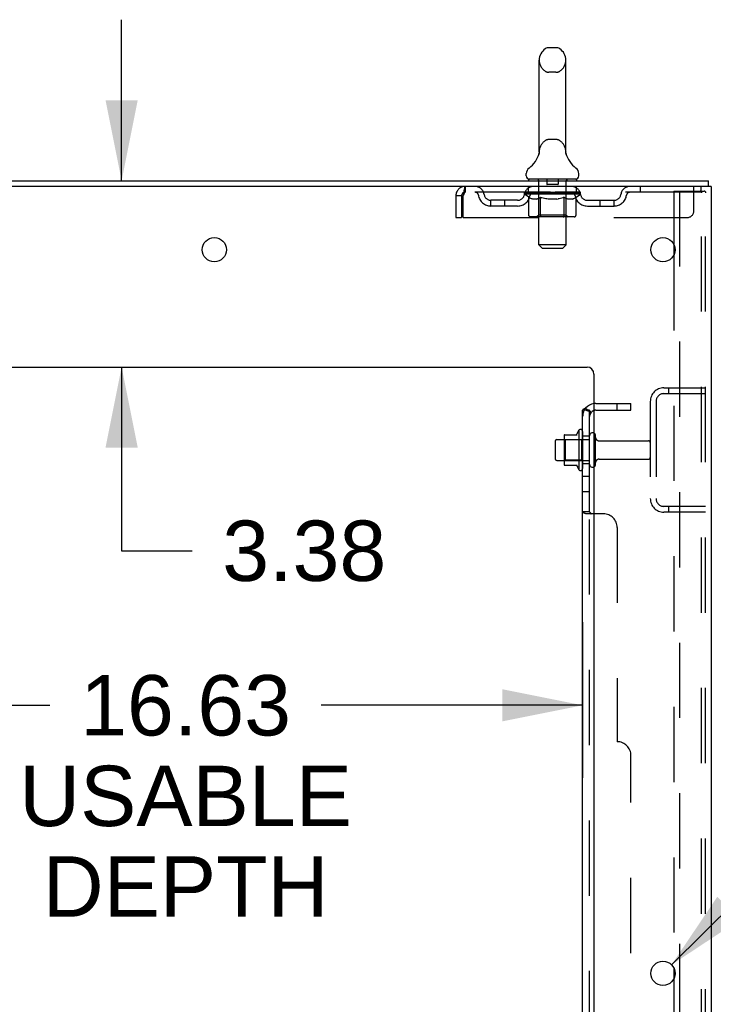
# Model space of a CAD drawing. Header units: inches. Extents: x 0 to 248, y 0 to 160.
# Tile 79 of 82: x 140 to 152, y 102 to 119. Entities that reach past the tile are written whole.
import ezdxf

# ---------------------------------------------------------------- set-up
doc = ezdxf.new("R2010")
doc.units = ezdxf.units.IN
doc.header["$LTSCALE"] = 13.627625
doc.header["$MEASUREMENT"] = 0
doc.linetypes.add('HIDDEN', pattern=[0.2, 0.1, -0.1])
doc.layers.get('0').update_dxf_attribs({"linetype": 'CONTINUOUS'})
for name, color, linetype in [('DEFAULT_2', 8, 'HIDDEN'), ('DIMENSIONS', 7, 'CONTINUOUS'), ('SUBPANEL', 7, 'CONTINUOUS')]:
    doc.layers.add(name, color=color, linetype=linetype)
doc.styles.get("Standard").update_dxf_attribs({"font": 'arial.ttf'})
doc.styles.add('TEXTSTYLE_1', font='gdt', dxfattribs={"width": 0.8})
doc.dimstyles.new('DIMSTYLE_1', dxfattribs={"dimtxt": 1.093125, "dimasz": 1.4575, "dimexe": 0.09, "dimexo": 0.07, "dimgap": 0.0375, "dimtad": 0, "dimtih": 1, "dimtoh": 1, "dimzin": 4, "dimdsep": 46, "dimtxsty": 'Standard', "dimblk": '_FILLED', "dimblk1": '_FILLED', "dimblk2": '_FILLED', "dimcen": 0.09, "dimadec": 3, "dimazin": 1, "dimtfac": 1, "dimtdec": 3, "dimtofl": 0, "dimtmove": 0, "dimatfit": 3, "dimldrblk": '_FILLED', "dimfxl": 0, "dimtolj": 1, "dimtzin": 4, "dimarcsym": 0})
doc.dimstyles.new('DIMSTYLE_2', dxfattribs={"dimtxt": 1.093125, "dimasz": 1.4575, "dimexe": 0.09, "dimexo": 0.07, "dimgap": 0.09, "dimtad": 0, "dimtih": 1, "dimtoh": 1, "dimzin": 4, "dimdsep": 46, "dimtxsty": 'Standard', "dimblk": '_FILLED', "dimblk1": '_FILLED', "dimblk2": '_FILLED', "dimcen": 0.09, "dimadec": 3, "dimazin": 1, "dimtfac": 1, "dimtdec": 3, "dimtofl": 0, "dimtmove": 0, "dimatfit": 1, "dimldrblk": '_FILLED', "dimfxl": 0, "dimtolj": 1, "dimtzin": 4, "dimarcsym": 0})

# ---------------------------------------------------------------- blocks, each defined once
blk = doc.blocks.new('_FILLED')
at = {"color": 0, "linetype": 'ByBlock'}
blk.add_solid([(0, 0), (-1, 0.2), (-1, -0.2)], dxfattribs=at)
blk = doc.blocks.new('*D8')
at = {"layer": 'DIMENSIONS', "color": 2, "linetype": 'Continuous'}
for p, q in [((133.308, 108.491), (133.308, 105.674)), ((149.933, 108.491), (149.933, 105.674)), ((133.308, 106.986), (140.284, 106.986)), ((149.933, 106.986), (145.197, 106.986))]:
    blk.add_line(p, q, dxfattribs=at)
at = {"layer": 'DIMENSIONS', "color": 2, "linetype": 'Continuous', "xscale": 1.4575, "yscale": 1.4575, "zscale": 1.4575, "rotation": 180}
blk.add_blockref('_FILLED', (133.308, 106.986), dxfattribs=at)
at = {"layer": 'DIMENSIONS', "color": 2, "linetype": 'Continuous', "xscale": 1.4575, "yscale": 1.4575, "zscale": 1.4575}
blk.add_blockref('_FILLED', (149.933, 106.986), dxfattribs=at)
at = {"layer": 'DIMENSIONS', "color": 2, "linetype": 'Continuous', "insert": (142.741, 107.532), "char_height": 1.0931, "width": 6.01422, "attachment_point": 2, "line_spacing_factor": 0.9}
blk.add_mtext('16.63\\PUSABLE\\PDEPTH', dxfattribs=at)
blk = doc.blocks.new('*D9')
at = {"layer": 'DIMENSIONS', "color": 2, "linetype": 'Continuous'}
for p, q in [((141.583, 116.483), (141.583, 119.398)), ((141.583, 113.108), (141.583, 109.783)), ((141.583, 109.783), (142.859, 109.783))]:
    blk.add_line(p, q, dxfattribs=at)
at = {"layer": 'DIMENSIONS', "color": 2, "linetype": 'Continuous', "xscale": 1.4575, "yscale": 1.4575, "zscale": 1.4575}
for p, rotation in [((141.583, 116.483), 270), ((141.583, 113.108), 90)]:
    blk.add_blockref('_FILLED', p, dxfattribs=dict(at, rotation=rotation))
at = {"layer": 'DIMENSIONS', "color": 2, "linetype": 'Continuous', "insert": (143.405, 110.33), "char_height": 1.0931, "width": 2.97054, "attachment_point": 1, "line_spacing_factor": 0.9}
blk.add_mtext('3.38', dxfattribs=at)
blk = doc.blocks.new('*D11')
at = {"layer": 'DIMENSIONS', "color": 2, "linetype": 'Continuous'}
for p, q in [((151.542, 102.287), (154.876, 105.589)), ((154.876, 105.589), (156.151, 105.589))]:
    blk.add_line(p, q, dxfattribs=at)
at = {"layer": 'DIMENSIONS', "color": 2, "linetype": 'Continuous', "xscale": 1.4575, "yscale": 1.4575, "zscale": 1.4575, "rotation": 224.7302015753}
blk.add_blockref('_FILLED', (151.542, 102.287), dxfattribs=at)
at = {"layer": 'DIMENSIONS', "color": 2, "linetype": 'Continuous', "insert": (156.698, 106.136), "char_height": 1.09312, "width": 3.57873, "attachment_point": 1, "line_spacing_factor": 0.9, "style": 'TEXTSTYLE_1'}
blk.add_mtext('{\\fgdt;n}\\fArial;.44\\P(x12)', dxfattribs=at)

msp = doc.modelspace()

# ---------------------------------------------------------------- linework, layer by layer
at = {"color": 7, "linetype": 'Continuous'}
for p, q in [((149.45, 118.891), (149.323, 118.891)), ((149.145, 117.005), (149.145, 118.668)), ((149.628, 117.005), (149.628, 118.668)), ((149.14, 116.961), (149.139, 116.96)), ((149.144, 116.977), (149.143, 116.976)), ((149.143, 116.976), (149.143, 116.976)), ((149.143, 116.976), (149.143, 116.974)), ((149.143, 116.976), (149.143, 116.974)), ((149.145, 116.985), (149.144, 116.984)), ((149.144, 116.984), (149.144, 116.983)), ((149.144, 116.983), (149.144, 116.983)), ((149.144, 116.983), (149.144, 116.982)), ((149.144, 116.982), (149.144, 116.981)), ((149.144, 116.982), (149.144, 116.981)), ((149.144, 116.981), (149.144, 116.98)), ((149.144, 116.981), (149.144, 116.98)), ((149.144, 116.98), (149.144, 116.979)), ((149.144, 116.979), (149.144, 116.979)), ((149.144, 116.979), (149.144, 116.978)), ((149.144, 116.978), (149.144, 116.977)), ((149.144, 116.978), (149.144, 116.978)), ((149.145, 117.001), (149.145, 117.005)), ((149.145, 117.001), (149.145, 117)), ((149.145, 117), (149.145, 116.999)), ((149.145, 116.999), (149.145, 116.999)), ((149.145, 116.999), (149.145, 116.998)), ((149.145, 116.998), (149.145, 116.997)), ((149.145, 116.997), (149.145, 116.997)), ((149.145, 116.996), (149.145, 116.995)), ((149.145, 116.995), (149.145, 116.994)), ((149.145, 116.994), (149.145, 116.993)), ((149.145, 116.994), (149.145, 116.993)), ((149.145, 116.993), (149.145, 116.992)), ((149.145, 116.992), (149.145, 116.991)), ((149.145, 116.992), (149.145, 116.991)), ((149.145, 116.991), (149.145, 116.99)), ((149.145, 116.99), (149.145, 116.989)), ((149.145, 116.99), (149.145, 116.989)), ((149.145, 116.989), (149.145, 116.988)), ((149.145, 116.988), (149.145, 116.987)), ((149.145, 116.988), (149.145, 116.987)), ((149.145, 116.987), (149.145, 116.986)), ((149.145, 116.987), (149.145, 116.985)), ((149.145, 116.986), (149.145, 116.985)), ((149.145, 116.985), (149.145, 116.985)), ((149.628, 117.005), (149.628, 117.001)), ((149.628, 117), (149.628, 117.001)), ((149.628, 117), (149.628, 117.001)), ((149.628, 116.995), (149.628, 116.996)), ((149.628, 116.993), (149.628, 116.994)), ((149.628, 116.993), (149.628, 116.993)), ((149.628, 116.992), (149.628, 116.993)), ((149.628, 116.991), (149.628, 116.992)), ((149.628, 116.99), (149.628, 116.991)), ((149.628, 116.991), (149.628, 116.991)), ((149.628, 116.989), (149.628, 116.99)), ((149.628, 116.99), (149.628, 116.99)), ((149.629, 116.988), (149.628, 116.989)), ((149.628, 116.989), (149.628, 116.989)), ((149.629, 116.987), (149.629, 116.988)), ((149.629, 116.986), (149.629, 116.987)), ((149.629, 116.987), (149.629, 116.987)), ((149.629, 116.985), (149.629, 116.986)), ((149.629, 116.985), (149.629, 116.986)), ((149.629, 116.984), (149.629, 116.985)), ((149.629, 116.983), (149.629, 116.984)), ((149.629, 116.982), (149.629, 116.983)), ((149.629, 116.983), (149.629, 116.983)), ((149.629, 116.981), (149.629, 116.982)), ((149.629, 116.98), (149.629, 116.981)), ((149.629, 116.98), (149.629, 116.981)), ((149.63, 116.979), (149.629, 116.98)), ((149.63, 116.978), (149.63, 116.979)), ((149.63, 116.977), (149.63, 116.978)), ((149.63, 116.977), (149.63, 116.978)), ((149.63, 116.976), (149.63, 116.977)), ((149.63, 116.975), (149.63, 116.976)), ((149.63, 116.974), (149.63, 116.975)), ((149.634, 116.96), (149.634, 116.961)), ((148.912, 116.573), (148.912, 116.611)), ((149.862, 116.573), (149.862, 116.611)), ((148.949, 116.513), (148.949, 116.483)), ((149.824, 116.513), (148.949, 116.513)), ((149.824, 116.513), (149.824, 116.483)), ((152.21, 116.379), (152.21, 116.483)), ((152.205, 116.379), (152.172, 116.379)), ((149.863, 111.964), (149.863, 111.252)), ((149.463, 111.795), (149.597, 111.795)), ((149.597, 111.863), (149.597, 111.352)), ((149.607, 111.885), (149.835, 111.885)), ((149.433, 111.765), (149.433, 111.45)), ((149.463, 111.42), (149.597, 111.42)), ((149.607, 111.33), (149.835, 111.33))]:
    msp.add_line(p, q, dxfattribs=at)
at = {"color": 3, "linetype": 'Continuous'}
for p, q in [((134.508, 116.483), (152.21, 116.483)), ((152.172, 116.379), (134.508, 116.379)), ((152.262, 116.379), (152.205, 116.379)), ((152.262, 116.379), (152.262, 48.587)), ((151.582, 115.33), (151.582, 115.135)), ((138.137, 113.108), (150.012, 113.108)), ((150.137, 112.983), (150.137, 50.608)), ((151.582, 102.23), (151.582, 102.035))]:
    msp.add_line(p, q, dxfattribs=at)
at = {"color": 7, "linetype": 'Continuous'}
for points in [[(149.145, 116.998), (149.145, 116.997), (149.145, 116.996)], [(149.628, 116.994), (149.628, 116.995), (149.628, 116.995), (149.628, 116.996), (149.628, 116.996), (149.628, 116.997), (149.628, 116.998), (149.628, 116.998), (149.628, 116.999), (149.628, 117)], [(149.628, 116.996), (149.628, 116.997), (149.628, 116.998), (149.628, 116.998), (149.628, 116.999), (149.628, 117)]]:
    msp.add_lwpolyline(points, dxfattribs=at)
at = {"color": 3, "linetype": 'Continuous'}
for centre in [(143.262, 115.233), (151.387, 115.233), (151.387, 102.133)]:
    msp.add_circle(centre, 0.219, dxfattribs=at)
at = {"color": 7, "linetype": 'Continuous'}
for centre, radius, start, end in [((149.387, 118.668), 0.241, 123.1848, 180), ((149.323, 118.766), 0.125, 90, 123.1848), ((149.45, 118.766), 0.125, 56.8152, 90), ((149.387, 118.668), 0.241, 0, 56.8152), ((148.663, 117.112), 0.5, 306.7414, 344.6791), ((150.111, 117.112), 0.5, 195.3209, 233.2586), ((149.037, 116.611), 0.125, 126.7414, 180), ((149.737, 116.611), 0.125, 0, 53.2586), ((148.972, 116.573), 0.06, 180, 270), ((149.802, 116.573), 0.06, 270, 360), ((150.463, 111.608), 0.698, 149.3369, 156.0321), ((149.894, 111.942), 0.0384, 0, 145.5503), ((149.463, 111.765), 0.03, 90, 180), ((149.607, 111.875), 0.01, 90, 174.8062), ((149.738, 111.863), 0.141, 174.7919, 180), ((149.816, 111.895), 0.01, 270, 336.0321), ((150.113, 111.865), 0.055, 64.0906, 180), ((149.463, 111.45), 0.03, 180, 270), ((149.738, 111.352), 0.141, 180, 185.2081), ((149.607, 111.34), 0.01, 185.1938, 270), ((149.816, 111.32), 0.01, 23.9679, 90), ((150.463, 111.608), 0.698, 203.9679, 210.6631), ((149.894, 111.274), 0.0384, 214.4497, 360), ((150.113, 111.35), 0.055, 180, 295.9094)]:
    msp.add_arc(centre, radius, start, end, dxfattribs=at)
at = {"color": 3, "linetype": 'Continuous'}
msp.add_arc((150.012, 112.983), 0.125, 0, 90, dxfattribs=at)
at = {"layer": 'DEFAULT_2', "color": 8, "linetype": 'HIDDEN'}
for p, q in [((149.45, 118.446), (149.323, 118.446)), ((149.45, 117.228), (149.323, 117.228)), ((149.139, 116.96), (149.139, 116.96)), ((149.139, 116.96), (149.139, 116.96)), ((149.139, 116.96), (149.139, 116.96)), ((149.139, 116.96), (149.139, 116.96)), ((149.14, 116.961), (149.14, 116.961)), ((149.634, 116.96), (149.634, 116.96)), ((149.129, 116.513), (149.129, 116.483)), ((149.138, 115.323), (149.138, 116.483)), ((149.282, 116.503), (149.282, 116.423)), ((149.482, 116.413), (149.292, 116.413)), ((149.492, 116.503), (149.492, 116.423)), ((149.636, 115.323), (149.636, 116.483)), ((149.644, 116.513), (149.644, 116.483)), ((147.804, 116.379), (147.804, 116.275)), ((152.074, 116.275), (147.804, 116.275)), ((148.88, 116.238), (148.88, 116.27)), ((148.88, 116.269), (149.125, 116.269)), ((148.958, 116.183), (148.88, 116.238)), ((149.893, 116.238), (148.88, 116.238)), ((148.881, 116.269), (148.881, 116.273)), ((148.977, 116.272), (148.881, 116.273)), ((148.888, 116.27), (148.888, 116.275)), ((148.895, 116.267), (148.895, 116.27)), ((148.895, 116.267), (149.878, 116.267)), ((148.902, 116.267), (148.902, 116.27)), ((148.903, 116.267), (148.903, 116.27)), ((148.911, 116.27), (148.911, 116.275)), ((148.924, 116.267), (148.924, 116.27)), ((148.925, 116.267), (148.925, 116.27)), ((148.948, 116.27), (148.948, 116.275)), ((148.949, 116.275), (148.949, 116.379)), ((148.96, 116.267), (148.96, 116.27)), ((148.962, 116.267), (148.962, 116.27)), ((148.977, 116.269), (148.977, 116.272)), ((148.999, 116.27), (148.999, 116.275)), ((149, 116.267), (149, 116.269)), ((149.001, 116.267), (149.001, 116.269)), ((149.003, 116.267), (149.003, 116.269)), ((149.009, 116.267), (149.009, 116.27)), ((149.009, 116.267), (149.009, 116.269)), ((149.011, 116.267), (149.011, 116.27)), ((149.014, 116.267), (149.014, 116.27)), ((149.018, 116.267), (149.018, 116.269)), ((149.029, 116.267), (149.029, 116.269)), ((149.043, 116.267), (149.043, 116.269)), ((149.044, 116.267), (149.044, 116.271)), ((149.06, 116.267), (149.06, 116.269)), ((149.061, 116.27), (149.061, 116.275)), ((149.069, 116.267), (149.069, 116.27)), ((149.072, 116.267), (149.072, 116.27)), ((149.08, 116.267), (149.08, 116.269)), ((149.089, 116.267), (149.089, 116.273)), ((149.101, 116.267), (149.101, 116.269)), ((149.104, 116.267), (149.104, 116.269)), ((149.125, 116.267), (149.125, 116.269)), ((149.179, 116.269), (149.129, 116.269)), ((149.134, 116.27), (149.134, 116.275)), ((149.137, 115.86), (149.137, 116.235)), ((149.139, 116.267), (149.139, 116.27)), ((149.143, 116.267), (149.143, 116.27)), ((149.148, 116.267), (149.148, 116.274)), ((149.151, 116.267), (149.151, 116.269)), ((149.16, 116.267), (149.16, 116.269)), ((149.179, 116.267), (149.179, 116.269)), ((149.239, 116.269), (149.191, 116.269)), ((149.208, 116.267), (149.208, 116.269)), ((149.214, 116.27), (149.214, 116.275)), ((149.217, 116.267), (149.217, 116.27)), ((149.218, 116.267), (149.218, 116.274)), ((149.221, 116.267), (149.221, 116.27)), ((149.227, 116.267), (149.227, 116.27)), ((149.239, 116.267), (149.239, 116.269)), ((149.303, 116.269), (149.26, 116.269)), ((149.27, 116.267), (149.27, 116.269)), ((149.295, 116.269), (149.387, 116.275)), ((149.299, 116.27), (149.299, 116.275)), ((149.299, 116.27), (149.299, 116.275)), ((149.299, 116.275), (149.299, 116.275)), ((149.299, 116.267), (149.299, 116.27)), ((149.302, 116.267), (149.302, 116.27)), ((149.303, 116.267), (149.303, 116.27)), ((149.303, 116.267), (149.303, 116.269)), ((149.37, 116.269), (149.331, 116.269)), ((149.336, 116.267), (149.336, 116.269)), ((149.37, 116.267), (149.37, 116.269)), ((149.385, 116.27), (149.385, 116.27)), ((149.385, 116.267), (149.385, 116.27)), ((149.385, 116.267), (149.385, 116.27)), ((149.387, 116.27), (149.387, 116.275)), ((149.387, 116.275), (149.478, 116.269)), ((149.389, 116.267), (149.389, 116.27)), ((149.389, 116.267), (149.389, 116.27)), ((149.389, 116.27), (149.389, 116.27)), ((149.403, 116.267), (149.403, 116.269)), ((149.403, 116.269), (149.442, 116.269)), ((149.437, 116.267), (149.437, 116.269)), ((149.47, 116.267), (149.47, 116.27)), ((149.47, 116.267), (149.47, 116.269)), ((149.47, 116.269), (149.514, 116.269)), ((149.471, 116.267), (149.471, 116.27)), ((149.474, 116.27), (149.474, 116.275)), ((149.474, 116.275), (149.475, 116.275)), ((149.474, 116.267), (149.474, 116.27)), ((149.475, 116.27), (149.475, 116.275)), ((149.503, 116.267), (149.503, 116.269)), ((149.535, 116.267), (149.535, 116.269)), ((149.535, 116.269), (149.582, 116.269)), ((149.547, 116.267), (149.547, 116.27)), ((149.553, 116.267), (149.553, 116.27)), ((149.555, 116.267), (149.555, 116.274)), ((149.557, 116.267), (149.557, 116.27)), ((149.56, 116.27), (149.56, 116.275)), ((149.566, 116.267), (149.566, 116.269)), ((149.594, 116.267), (149.594, 116.269)), ((149.594, 116.269), (149.644, 116.269)), ((149.614, 116.267), (149.614, 116.269)), ((149.622, 116.267), (149.622, 116.269)), ((149.626, 116.267), (149.626, 116.274)), ((149.631, 116.267), (149.631, 116.27)), ((149.634, 116.267), (149.634, 116.27)), ((149.637, 115.86), (149.637, 116.235)), ((149.64, 116.27), (149.64, 116.275)), ((149.648, 116.267), (149.648, 116.269)), ((149.648, 116.269), (149.809, 116.269)), ((149.67, 116.267), (149.67, 116.269)), ((149.672, 116.267), (149.672, 116.269)), ((149.685, 116.267), (149.685, 116.273)), ((149.694, 116.267), (149.694, 116.269)), ((149.701, 116.267), (149.701, 116.27)), ((149.704, 116.267), (149.704, 116.27)), ((149.712, 116.27), (149.712, 116.275)), ((149.713, 116.267), (149.713, 116.269)), ((149.73, 116.267), (149.73, 116.271)), ((149.73, 116.267), (149.73, 116.269)), ((149.744, 116.267), (149.744, 116.269)), ((149.756, 116.267), (149.756, 116.269)), ((149.759, 116.267), (149.759, 116.27)), ((149.762, 116.267), (149.762, 116.27)), ((149.765, 116.267), (149.765, 116.27)), ((149.765, 116.267), (149.765, 116.269)), ((149.77, 116.267), (149.77, 116.269)), ((149.773, 116.267), (149.773, 116.269)), ((149.773, 116.267), (149.773, 116.269)), ((149.774, 116.27), (149.774, 116.275)), ((149.811, 116.267), (149.811, 116.27)), ((149.813, 116.267), (149.813, 116.27)), ((149.814, 116.182), (149.893, 116.238)), ((149.824, 116.275), (149.824, 116.379)), ((149.825, 116.27), (149.825, 116.275)), ((149.848, 116.267), (149.848, 116.27)), ((149.849, 116.267), (149.849, 116.27)), ((149.862, 116.27), (149.862, 116.275)), ((149.87, 116.267), (149.87, 116.27)), ((149.871, 116.267), (149.871, 116.27)), ((149.878, 116.267), (149.878, 116.27)), ((149.885, 116.27), (149.885, 116.275)), ((149.893, 116.238), (149.893, 116.275)), ((150.974, 116.379), (150.974, 116.275)), ((151.582, 116.295), (151.582, 115.33)), ((151.582, 116.295), (152.063, 116.295)), ((151.686, 116.295), (151.686, 48.67)), ((151.949, 115.941), (151.949, 116.379)), ((152.063, 116.295), (152.136, 116.295)), ((152.074, 116.379), (152.074, 116.275)), ((152.084, 48.7), (152.084, 116.265)), ((152.158, 48.7), (152.158, 116.265)), ((147.637, 116.212), (147.637, 115.816)), ((147.637, 116.212), (147.741, 116.212)), ((147.741, 116.212), (147.741, 115.816)), ((147.771, 115.816), (147.771, 116.212)), ((148.272, 116.024), (148.272, 116.128)), ((148.755, 116.128), (148.272, 116.128)), ((148.522, 116.024), (148.522, 116.128)), ((148.958, 115.858), (148.958, 116.183)), ((148.958, 116.183), (148.97, 116.175)), ((148.982, 116.168), (148.97, 116.175)), ((148.993, 116.162), (148.982, 116.168)), ((149.005, 116.156), (148.993, 116.162)), ((149.016, 116.152), (149.005, 116.157)), ((149.028, 116.148), (149.016, 116.152)), ((149.103, 116.148), (149.028, 116.148)), ((149.103, 116.148), (149.114, 116.152)), ((149.125, 116.156), (149.114, 116.152)), ((149.137, 116.162), (149.125, 116.156)), ((149.148, 116.168), (149.137, 116.162)), ((149.16, 116.175), (149.148, 116.168)), ((149.172, 116.183), (149.16, 116.175)), ((149.172, 115.858), (149.172, 116.183)), ((149.172, 116.183), (149.195, 116.175)), ((149.218, 116.168), (149.195, 116.175)), ((149.241, 116.162), (149.218, 116.168)), ((149.263, 116.157), (149.24, 116.162)), ((149.285, 116.152), (149.263, 116.157)), ((149.308, 116.148), (149.285, 116.152)), ((149.466, 116.148), (149.308, 116.148)), ((149.466, 116.148), (149.488, 116.152)), ((149.51, 116.156), (149.488, 116.152)), ((149.532, 116.162), (149.51, 116.156)), ((149.554, 116.168), (149.532, 116.162)), ((149.577, 116.175), (149.554, 116.168)), ((149.6, 116.182), (149.577, 116.175)), ((149.6, 115.858), (149.6, 116.182)), ((149.6, 116.182), (149.611, 116.175)), ((149.622, 116.168), (149.611, 116.175)), ((149.633, 116.162), (149.622, 116.168)), ((149.644, 116.157), (149.633, 116.162)), ((149.655, 116.152), (149.644, 116.157)), ((149.665, 116.148), (149.654, 116.152)), ((149.748, 116.148), (149.665, 116.148)), ((149.748, 116.148), (149.759, 116.152)), ((149.77, 116.157), (149.759, 116.152)), ((149.781, 116.162), (149.77, 116.156)), ((149.791, 116.168), (149.78, 116.162)), ((149.802, 116.174), (149.791, 116.168)), ((149.814, 116.182), (149.802, 116.174)), ((149.814, 115.858), (149.814, 116.182)), ((150.018, 116.128), (150.501, 116.128)), ((150.251, 116.024), (150.251, 116.128)), ((150.501, 116.024), (150.501, 116.128)), ((148.755, 116.024), (148.272, 116.024)), ((150.018, 116.024), (150.501, 116.024)), ((147.637, 115.816), (147.741, 115.816)), ((147.771, 115.816), (151.824, 115.816)), ((149.779, 115.829), (148.992, 115.829)), ((149.137, 115.86), (149.105, 115.829)), ((149.637, 115.86), (149.137, 115.86)), ((149.582, 115.829), (149.585, 115.829)), ((149.585, 115.829), (149.587, 115.829)), ((149.587, 115.829), (149.589, 115.831)), ((149.589, 115.831), (149.591, 115.832)), ((149.591, 115.832), (149.592, 115.834)), ((149.637, 115.86), (149.669, 115.829)), ((149.198, 115.263), (149.138, 115.323)), ((149.636, 115.323), (149.138, 115.323)), ((149.198, 115.263), (149.576, 115.263)), ((149.576, 115.263), (149.636, 115.323)), ((151.582, 115.135), (151.582, 102.23)), ((151.404, 112.733), (152.158, 112.733)), ((151.485, 112.733), (151.485, 112.629)), ((151.158, 112.486), (151.158, 110.729)), ((151.262, 112.486), (151.262, 110.729)), ((151.404, 112.629), (152.158, 112.629)), ((149.617, 111.791), (149.597, 111.811)), ((149.597, 111.795), (150.058, 111.795)), ((149.617, 111.791), (149.617, 111.424)), ((149.913, 111.791), (149.617, 111.791)), ((149.913, 111.791), (149.933, 111.811)), ((149.913, 111.791), (149.913, 111.424)), ((149.933, 111.942), (149.933, 111.274)), ((150.058, 111.35), (150.058, 111.865)), ((150.168, 111.35), (150.168, 111.865)), ((150.23, 111.773), (151.128, 111.773)), ((149.617, 111.424), (149.597, 111.404)), ((149.597, 111.42), (150.058, 111.42)), ((149.913, 111.424), (149.617, 111.424)), ((149.913, 111.424), (149.933, 111.404)), ((150.23, 111.443), (151.128, 111.443)), ((152.158, 110.587), (151.404, 110.587)), ((151.485, 110.587), (151.485, 110.483)), ((152.158, 110.483), (151.404, 110.483)), ((151.582, 102.035), (151.582, 89.13))]:
    msp.add_line(p, q, dxfattribs=at)
for points in [[(147.804, 116.379), (147.801, 116.378), (147.799, 116.375), (147.797, 116.369), (147.794, 116.362), (147.792, 116.353), (147.79, 116.342), (147.787, 116.33), (147.785, 116.316), (147.782, 116.301), (147.78, 116.284), (147.778, 116.267), (147.775, 116.249), (147.773, 116.231), (147.771, 116.212)], [(147.804, 116.275), (147.801, 116.274), (147.799, 116.273), (147.797, 116.271), (147.794, 116.269), (147.792, 116.265), (147.79, 116.261), (147.787, 116.256), (147.785, 116.251), (147.782, 116.245), (147.78, 116.239), (147.778, 116.233), (147.775, 116.226), (147.773, 116.219), (147.771, 116.212)], [(152.074, 116.291), (152.069, 116.294), (152.063, 116.295)], [(152.074, 116.291), (152.078, 116.287), (152.081, 116.28), (152.083, 116.273), (152.084, 116.265)], [(152.147, 116.291), (152.142, 116.294), (152.136, 116.295)], [(152.147, 116.291), (152.151, 116.287), (152.155, 116.28), (152.157, 116.273), (152.158, 116.265)], [(148.992, 115.829), (148.988, 115.829), (148.984, 115.829), (148.98, 115.831), (148.976, 115.832), (148.972, 115.834), (148.969, 115.836), (148.966, 115.839), (148.963, 115.842), (148.961, 115.846), (148.959, 115.85), (148.958, 115.854), (148.958, 115.858)], [(149.189, 115.829), (149.187, 115.829), (149.185, 115.829), (149.183, 115.831), (149.181, 115.832), (149.179, 115.834), (149.177, 115.836), (149.176, 115.839), (149.174, 115.842), (149.173, 115.846), (149.172, 115.85), (149.172, 115.854), (149.172, 115.858)], [(149.592, 115.834), (149.594, 115.836), (149.596, 115.839), (149.597, 115.842), (149.598, 115.846)], [(149.594, 115.836), (149.596, 115.839), (149.597, 115.842)], [(149.598, 115.846), (149.599, 115.85), (149.599, 115.854), (149.6, 115.858)], [(149.599, 115.85), (149.599, 115.854), (149.6, 115.858)], [(149.779, 115.829), (149.783, 115.829), (149.787, 115.829), (149.792, 115.831), (149.795, 115.832), (149.799, 115.834), (149.803, 115.836), (149.806, 115.839), (149.808, 115.842), (149.81, 115.846), (149.812, 115.85), (149.813, 115.854), (149.814, 115.858)]]:
    msp.add_lwpolyline(points, dxfattribs=at)
for centre, radius, start, end in [((149.387, 118.668), 0.241, 180, 236.8152), ((149.387, 118.668), 0.241, 303.1848, 360), ((149.323, 118.571), 0.125, 236.8152, 270), ((149.45, 118.571), 0.125, 270, 303.1848), ((149.387, 117.005), 0.241, 123.1848, 180), ((149.323, 117.103), 0.125, 90, 123.1848), ((149.45, 117.103), 0.125, 56.8152, 90), ((149.387, 117.005), 0.241, 0, 56.8152), ((149.108, 116.483), 0.03, 0, 90), ((149.272, 116.503), 0.01, 0, 90), ((149.292, 116.423), 0.01, 180, 270), ((149.482, 116.423), 0.01, 270, 360), ((149.502, 116.503), 0.01, 90, 180), ((149.666, 116.483), 0.03, 90, 180), ((147.804, 116.212), 0.167, 90, 180), ((147.804, 116.212), 0.063, 90, 180), ((147.983, 116.212), 0.167, 8.0716, 90), ((147.983, 116.212), 0.0625, 7.9863, 90), ((148.272, 116.253), 0.125, 188.0716, 270), ((148.755, 116.253), 0.125, 270, 351.9284), ((149.044, 116.212), 0.167, 90, 171.9284), ((149.044, 116.212), 0.0625, 90, 172.0137), ((149.105, 116.235), 0.0318, 0, 90), ((149.669, 116.235), 0.0318, 90, 180), ((149.729, 116.212), 0.167, 8.0716, 90), ((149.73, 116.212), 0.0625, 7.9863, 90), ((150.018, 116.253), 0.125, 188.0716, 270), ((150.501, 116.253), 0.125, 270, 351.9284), ((150.79, 116.212), 0.167, 90, 171.9284), ((150.79, 116.212), 0.0625, 90, 172.0137), ((148.272, 116.253), 0.229, 187.9863, 270), ((148.755, 116.253), 0.229, 270, 352.0137), ((150.018, 116.253), 0.229, 187.9863, 270), ((150.501, 116.253), 0.229, 270, 352.0137), ((151.824, 115.941), 0.125, 270, 360), ((151.404, 112.486), 0.246, 90, 180), ((151.404, 112.486), 0.142, 90, 180), ((150.113, 111.865), 0.055, 360, 64.0906), ((150.23, 111.835), 0.0625, 180, 270), ((151.128, 111.743), 0.03, 360, 90), ((150.23, 111.38), 0.0625, 90, 180), ((151.128, 111.473), 0.03, 270, 0), ((150.113, 111.35), 0.055, 295.9094, 0), ((151.404, 110.729), 0.246, 180, 270), ((151.404, 110.729), 0.142, 180, 270)]:
    msp.add_arc(centre, radius, start, end, dxfattribs=at)
for centre, major_axis, ratio, start_param, end_param in [((149.387, 116.275), (0.506, 0.005), 0.05963, 9.249616, 9.431313), ((149.387, 116.275), (0.506, 0), 0.060556, -3.083241, -2.96706), ((149.387, 116.275), (0.506, 0.011), 0.05688, 2.791345, 2.965878), ((148.9, 116.265), (0.158, -0.002), 0.05963, 0.605815, 1.645666), ((148.845, 116.265), (0.158, 0.002), 0.05963, 0.25549, 1.295341), ((149.387, 116.275), (0.506, -0.005), 0.05963, -2.96643, -2.791898), ((148.845, 116.26), (0.158, 0.003), 0.05688, 1.20151, 1.294789), ((148.9, 116.26), (0.158, 0), 0.060556, 1.551758, 1.645036), ((148.865, 116.26), (0.158, 0.002), 0.05963, 1.170259, 1.376596), ((148.901, 116.262), (0.131, 0.001), 0.05963, 1.065228, 1.614276), ((148.885, 116.262), (0.131, 0.003), 0.05688, 0.890143, 1.43919), ((148.931, 116.262), (0.131, 0), 0.060556, 1.240391, 1.789438), ((149.387, 116.275), (0.506, 0.015), 0.052395, 2.616403, 2.790936), ((148.95, 116.265), (0.158, -0.003), 0.05688, 0.7809, 1.820751), ((148.842, 116.265), (0.158, 0.003), 0.05688, 0.080405, 1.120256), ((149.387, 116.275), (0.506, -0.011), 0.05688, -2.791345, -2.616812), ((148.842, 116.26), (0.158, 0.005), 0.052395, 1.026568, 1.119847), ((148.95, 116.26), (0.158, -0.002), 0.05963, 1.72692, 1.820198), ((148.885, 116.262), (0.131, 0.004), 0.052395, 0.715201, 1.264248), ((148.976, 116.262), (0.131, -0.001), 0.05963, 1.415553, 1.9646), ((149.387, 116.275), (0.506, 0.02), 0.046319, 2.441654, 2.616187), ((149.013, 116.265), (0.158, -0.005), 0.052395, 0.955842, 1.995693), ((148.856, 116.265), (0.158, 0.005), 0.052395, -0.094537, 0.945314), ((149.387, 116.275), (0.506, -0.015), 0.052395, -2.616403, -2.44187), ((148.856, 116.26), (0.158, 0.006), 0.046319, 0.851819, 0.945098), ((149.013, 116.26), (0.158, -0.003), 0.05688, 1.902006, 1.995284), ((148.899, 116.262), (0.131, 0.005), 0.046319, 0.540452, 1.089499), ((149.033, 116.262), (0.131, -0.003), 0.05688, 1.590638, 2.139686), ((148.865, 116.265), (0.158, 0), 0.060556, 0.430652, 0.777569), ((149.387, 116.275), (0.506, 0.024), 0.038841, 2.267123, 2.441656), ((149.088, 116.265), (0.158, -0.006), 0.046319, 1.130591, 2.170442), ((149.387, 116.275), (0.506, -0.02), 0.046319, -2.441654, -2.267121), ((148.885, 116.265), (0.158, 0.006), 0.046319, -0.269286, 0.770565), ((148.885, 116.26), (0.158, 0.007), 0.038841, 0.677289, 0.770567), ((149.088, 116.26), (0.158, -0.005), 0.052395, 2.076947, 2.170226), ((148.929, 116.262), (0.131, 0.006), 0.038841, 0.365921, 0.914969), ((149.1, 116.262), (0.131, -0.004), 0.052395, 1.76558, 2.314627), ((149.387, 116.275), (0.506, 0.027), 0.030195, 2.09281, 2.267343), ((149.172, 116.265), (0.158, -0.007), 0.038841, 1.305122, 2.344973), ((149.387, 116.275), (0.506, -0.024), 0.038841, -2.267123, -2.092591), ((148.93, 116.265), (0.158, 0.007), 0.038841, -0.443817, 0.596034), ((148.93, 116.26), (0.158, 0.008), 0.030195, 0.502975, 0.596254), ((149.172, 116.26), (0.158, -0.006), 0.046319, 2.251696, 2.344975), ((148.972, 116.262), (0.131, 0.007), 0.030195, 0.191608, 0.740655), ((149.177, 116.262), (0.131, -0.005), 0.046319, 1.940329, 2.489376), ((148.989, 116.265), (0.158, 0.008), 0.030195, -0.61813, 0.421721), ((149.387, 116.275), (0.506, 0.029), 0.020645, 1.918687, 2.09322), ((149.262, 116.265), (0.158, -0.008), 0.030195, 1.479435, 2.519286), ((149.387, 116.275), (0.506, -0.027), 0.030195, -2.09281, -1.918277), ((148.989, 116.26), (0.158, 0.009), 0.020645, 0.328852, 0.422131), ((149.262, 116.26), (0.158, -0.007), 0.038841, 2.426227, 2.519505), ((149.028, 116.262), (0.131, 0.007), 0.020645, 0.017485, 0.566532), ((149.259, 116.262), (0.131, -0.006), 0.038841, 2.11486, 2.663907), ((149.06, 116.265), (0.158, 0.009), 0.020645, -0.792253, 0.247598), ((149.387, 116.275), (0.506, 0.03), 0.010478, 1.744704, 1.919237), ((149.356, 116.265), (0.158, -0.009), 0.020645, 1.653558, 2.693409), ((149.387, 116.275), (0.506, -0.029), 0.020645, -1.918687, -1.744154), ((149.06, 116.26), (0.158, 0.009), 0.010478, 0.154869, 0.248148), ((149.356, 116.26), (0.158, -0.008), 0.030195, 2.60054, 2.693819), ((149.095, 116.262), (0.131, 0.008), 0.010478, 6.126688, 6.675735), ((149.346, 116.262), (0.131, -0.007), 0.030195, 2.289173, 2.83822), ((149.141, 116.265), (0.158, 0.009), 0.010478, -0.966236, -0.000846), ((149.451, 116.265), (0.158, -0.009), 0.010478, 1.827541, 2.867392), ((149.387, 116.275), (0.506, -0.03), 0.010478, -1.744704, -1.570171), ((149.451, 116.26), (0.158, -0.009), 0.020645, 2.774664, 2.867942), ((149.434, 116.262), (0.131, -0.007), 0.020645, 2.463296, 3.012344), ((149.322, 116.265), (0.158, 0.009), 0.010478, 0.274201, 1.314052), ((149.253, 116.262), (0.131, 0.008), 0.010478, -0.000483, 0.504314), ((149.229, 116.26), (0.158, 0.009), 0.010478, 0.099668, 0.192946), ((149.387, 116.275), (0.506, 0.03), 0.010478, -1.571421, -1.396888), ((149.544, 116.26), (0.158, -0.009), 0.010478, 2.948646, 3.041925), ((149.52, 116.262), (0.131, -0.008), 0.010478, 2.637279, 3.142076), ((149.417, 116.265), (0.158, 0.009), 0.020645, 0.448184, 1.488034), ((149.34, 116.262), (0.131, 0.007), 0.020645, 0.129249, 0.678296), ((149.322, 116.26), (0.158, 0.009), 0.020645, 0.273651, 0.366929), ((149.633, 116.265), (0.158, -0.009), 0.010478, -3.140747, -2.175357), ((149.387, 116.275), (0.506, 0.029), 0.020645, -1.397439, -1.222906), ((149.387, 116.275), (0.506, -0.03), 0.010478, 1.222355, 1.396888), ((149.511, 116.265), (0.158, 0.008), 0.030195, 0.622307, 1.662158), ((149.428, 116.262), (0.131, 0.007), 0.030195, 0.303372, 0.852419), ((149.678, 116.262), (0.131, -0.008), 0.010478, 2.749043, 3.29809), ((149.713, 116.265), (0.158, -0.009), 0.020645, 2.893995, 3.933846), ((149.417, 116.26), (0.158, 0.008), 0.030195, 0.447774, 0.541052), ((149.713, 116.26), (0.158, -0.009), 0.010478, 2.893445, 2.986723), ((149.387, 116.275), (0.506, 0.027), 0.030195, -1.223315, -1.048783), ((149.387, 116.275), (0.506, -0.029), 0.020645, 1.048373, 1.222906), ((149.602, 116.265), (0.158, 0.007), 0.038841, 0.79662, 1.836471), ((149.514, 116.262), (0.131, 0.006), 0.038841, 0.477686, 1.026733), ((149.745, 116.262), (0.131, -0.007), 0.020645, 2.57506, 3.124108), ((149.784, 116.265), (0.158, -0.008), 0.030195, 2.719872, 3.759723), ((149.685, 116.265), (0.158, 0.006), 0.046319, 0.971151, 2.011002), ((149.511, 116.26), (0.158, 0.007), 0.038841, 0.622087, 0.715366), ((149.784, 116.26), (0.158, -0.009), 0.020645, 2.719462, 2.812741), ((149.387, 116.275), (0.506, 0.024), 0.038841, -1.049002, -0.874469), ((149.387, 116.275), (0.506, -0.027), 0.030195, 0.87425, 1.048783), ((149.597, 116.262), (0.131, 0.005), 0.046319, 0.652216, 1.201263), ((149.76, 116.265), (0.158, 0.005), 0.052395, 1.1459, 2.185751), ((149.801, 116.262), (0.131, -0.007), 0.030195, 2.400937, 2.949985), ((149.843, 116.265), (0.158, -0.007), 0.038841, 2.545558, 3.585409), ((149.673, 116.262), (0.131, 0.004), 0.052395, 0.826965, 1.376012), ((149.602, 116.26), (0.158, 0.006), 0.046319, 0.796618, 0.889896), ((149.843, 116.26), (0.158, -0.008), 0.030195, 2.545339, 2.638617), ((149.823, 116.265), (0.158, 0.003), 0.05688, 1.320842, 2.360692), ((149.387, 116.275), (0.506, 0.02), 0.046319, -0.874471, -0.699939), ((149.387, 116.275), (0.506, -0.024), 0.038841, 0.699936, 0.874469), ((149.888, 116.265), (0.158, -0.006), 0.046319, 2.371028, 3.410879), ((149.845, 116.262), (0.131, -0.006), 0.038841, 2.226624, 2.775671), ((149.873, 116.265), (0.158, 0.002), 0.05963, 1.495927, 2.535778), ((149.741, 116.262), (0.131, 0.003), 0.05688, 1.001907, 1.550954), ((149.918, 116.265), (0.158, -0.005), 0.052395, 2.196279, 3.23613), ((149.685, 116.26), (0.158, 0.005), 0.052395, 0.971367, 1.064645), ((149.874, 116.262), (0.131, -0.005), 0.046319, 2.052093, 2.601141), ((149.909, 116.265), (0.158, 0), 0.060556, 1.671089, 2.71094), ((149.888, 116.26), (0.158, -0.007), 0.038841, 2.371026, 2.464304), ((149.931, 116.265), (0.158, -0.003), 0.05688, 2.021337, 3.061188), ((149.387, 116.275), (0.506, 0.015), 0.052395, -0.699723, -0.52519), ((149.387, 116.275), (0.506, -0.02), 0.046319, 0.525406, 0.699939), ((149.928, 116.265), (0.158, -0.002), 0.05963, 1.846251, 2.886102), ((149.798, 116.262), (0.131, 0.001), 0.05963, 1.176993, 1.72604), ((149.889, 116.262), (0.131, -0.004), 0.052395, 1.877344, 2.426392), ((149.842, 116.262), (0.131, 0), 0.060556, 1.352155, 1.901202), ((149.888, 116.262), (0.131, -0.003), 0.05688, 1.702402, 2.25145), ((149.872, 116.262), (0.131, -0.001), 0.05963, 1.527317, 2.076364), ((149.76, 116.26), (0.158, 0.003), 0.05688, 1.146309, 1.239587), ((149.918, 116.26), (0.158, -0.006), 0.046319, 2.196495, 2.289773), ((149.387, 116.275), (0.506, 0.011), 0.05688, -0.524781, -0.350248), ((149.387, 116.275), (0.506, -0.015), 0.052395, 0.350657, 0.52519), ((149.823, 116.26), (0.158, 0.002), 0.05963, 1.321394, 1.414673), ((149.931, 116.26), (0.158, -0.005), 0.052395, 2.021746, 2.115024), ((149.387, 116.275), (0.506, 0.005), 0.05963, -0.349695, -0.175162), ((149.387, 116.275), (0.506, -0.011), 0.05688, 0.175715, 0.350248), ((149.873, 116.26), (0.158, 0), 0.060556, 1.496556, 1.589835), ((149.928, 116.26), (0.158, -0.003), 0.05688, 1.846804, 1.940083), ((149.909, 116.26), (0.158, -0.002), 0.05963, 1.671719, 1.764997), ((149.387, 116.275), (0.506, 0), 0.060556, -0.174533, 0), ((149.387, 116.275), (0.506, -0.005), 0.05963, 0.000629, 0.175162)]:
    msp.add_ellipse(centre, major_axis=major_axis, ratio=ratio, start_param=start_param, end_param=end_param, dxfattribs=at)
at = {"layer": 'SUBPANEL', "color": 3, "linetype": 'Continuous'}
for p, q in [((149.933, 52.639), (149.933, 112.327)), ((150.137, 110.452), (149.987, 110.452))]:
    msp.add_line(p, q, dxfattribs=at)
at = {"layer": 'SUBPANEL', "color": 7, "linetype": 'Continuous'}
for p, q in [((150.058, 112.327), (149.933, 112.327)), ((149.987, 112.365), (150.033, 112.327)), ((150.058, 110.487), (150.058, 112.327)), ((150.058, 110.487), (149.933, 110.487))]:
    msp.add_line(p, q, dxfattribs=at)
at = {"layer": 'SUBPANEL', "color": 8, "linetype": 'HIDDEN'}
for p, q in [((149.998, 112.327), (149.998, 112.327)), ((150.033, 112.327), (150.083, 112.286)), ((150.058, 112.325), (150.058, 112.327)), ((150.17, 112.452), (150.808, 112.452)), ((150.17, 112.327), (150.808, 112.327)), ((150.558, 112.327), (150.558, 112.452)), ((150.808, 112.327), (150.808, 112.452)), ((150.058, 111.858), (149.933, 111.858)), ((150.058, 111.358), (149.933, 111.358)), ((150.058, 111.13), (149.933, 111.13)), ((150.058, 110.849), (149.933, 110.849)), ((149.933, 110.484), (149.933, 110.485)), ((149.984, 110.453), (149.982, 110.455)), ((150.058, 54.479), (150.058, 110.487)), ((150.058, 110.486), (150.058, 110.487)), ((150.058, 110.484), (150.058, 110.486)), ((150.081, 110.463), (150.081, 110.464)), ((150.308, 110.452), (150.137, 110.452)), ((150.558, 110.202), (150.558, 106.327)), ((150.808, 58.889), (150.808, 106.077))]:
    msp.add_line(p, q, dxfattribs=at)
at = {"layer": 'SUBPANEL', "color": 3, "linetype": 'Continuous'}
for points in [[(149.963, 112.35), (149.956, 112.347), (149.952, 112.345), (149.948, 112.344), (149.945, 112.342), (149.942, 112.34), (149.939, 112.338), (149.937, 112.336), (149.935, 112.334), (149.934, 112.332), (149.933, 112.33), (149.933, 112.328), (149.933, 112.327)], [(149.987, 112.365), (149.984, 112.363), (149.982, 112.36), (149.979, 112.358), (149.975, 112.356), (149.971, 112.354), (149.967, 112.352), (149.963, 112.35)], [(149.959, 110.465), (149.956, 110.467), (149.952, 110.469), (149.948, 110.47), (149.945, 110.472), (149.942, 110.474), (149.939, 110.476), (149.937, 110.478), (149.935, 110.48), (149.934, 110.482), (149.933, 110.484), (149.933, 110.485), (149.933, 110.487)], [(149.987, 110.452), (149.984, 110.453), (149.982, 110.455), (149.979, 110.457), (149.975, 110.459), (149.971, 110.46), (149.967, 110.462), (149.959, 110.465)]]:
    msp.add_lwpolyline(points, dxfattribs=at)
at = {"layer": 'SUBPANEL', "color": 8, "linetype": 'HIDDEN'}
for points in [[(150.001, 112.327), (150.001, 112.327), (150, 112.327), (150, 112.327), (149.999, 112.327), (149.999, 112.327), (149.998, 112.327), (149.998, 112.327), (149.998, 112.327)], [(149.998, 112.327), (149.998, 112.327), (149.998, 112.327), (149.999, 112.327), (149.999, 112.327), (150, 112.326), (150, 112.326), (150.001, 112.326), (150.002, 112.326), (150.002, 112.326), (150.003, 112.326), (150.004, 112.326), (150.004, 112.326), (150.005, 112.326), (150.006, 112.325), (150.007, 112.325), (150.007, 112.325), (150.008, 112.325), (150.009, 112.325), (150.01, 112.325), (150.011, 112.324), (150.011, 112.324), (150.012, 112.324), (150.013, 112.324), (150.014, 112.324), (150.015, 112.323), (150.016, 112.323), (150.016, 112.323), (150.017, 112.323), (150.018, 112.322), (150.019, 112.322), (150.02, 112.322), (150.021, 112.322), (150.022, 112.321), (150.023, 112.321), (150.024, 112.321), (150.025, 112.32), (150.026, 112.32), (150.027, 112.32), (150.028, 112.319), (150.029, 112.319), (150.03, 112.319), (150.031, 112.318), (150.032, 112.318), (150.033, 112.318), (150.034, 112.317), (150.035, 112.317), (150.036, 112.316), (150.037, 112.316), (150.038, 112.315), (150.039, 112.315), (150.04, 112.315), (150.041, 112.314), (150.042, 112.314), (150.043, 112.313), (150.044, 112.313), (150.045, 112.312), (150.046, 112.312), (150.047, 112.312), (150.048, 112.311), (150.048, 112.311), (150.049, 112.31), (150.05, 112.31), (150.051, 112.31), (150.052, 112.309), (150.052, 112.309), (150.053, 112.308), (150.054, 112.308), (150.055, 112.308), (150.055, 112.307), (150.056, 112.307), (150.057, 112.307), (150.058, 112.306), (150.058, 112.306), (150.059, 112.305), (150.059, 112.305), (150.06, 112.305), (150.061, 112.304), (150.061, 112.304), (150.061, 112.304), (150.061, 112.304)], [(150.061, 112.304), (150.062, 112.304), (150.062, 112.304), (150.062, 112.304), (150.062, 112.304), (150.061, 112.304), (150.061, 112.304), (150.061, 112.304), (150.06, 112.305), (150.06, 112.305), (150.06, 112.305), (150.059, 112.306), (150.059, 112.306), (150.058, 112.306)], [(149.942, 110.474), (149.939, 110.476), (149.937, 110.478), (149.935, 110.48)], [(150.064, 110.477), (150.063, 110.478), (150.061, 110.48), (150.06, 110.481), (150.059, 110.483)], [(150.08, 110.465), (150.079, 110.466), (150.077, 110.467), (150.076, 110.469)], [(150.083, 110.452), (150.084, 110.453), (150.084, 110.455), (150.084, 110.457), (150.083, 110.458), (150.083, 110.46), (150.082, 110.461), (150.082, 110.462)]]:
    msp.add_lwpolyline(points, dxfattribs=at)
at = {"layer": 'SUBPANEL', "color": 7, "linetype": 'Continuous'}
for points in [[(150.063, 112.314), (150.061, 112.317), (150.06, 112.319), (150.059, 112.321), (150.058, 112.323), (150.058, 112.325)], [(150.072, 112.303), (150.07, 112.305), (150.068, 112.307), (150.066, 112.31), (150.064, 112.312), (150.063, 112.314)], [(150.083, 112.286), (150.084, 112.286), (150.084, 112.287), (150.084, 112.288), (150.083, 112.289), (150.083, 112.29), (150.082, 112.291), (150.081, 112.293), (150.08, 112.294), (150.079, 112.296), (150.077, 112.297), (150.076, 112.299), (150.072, 112.303)], [(150.068, 110.474), (150.066, 110.475), (150.064, 110.477), (150.063, 110.478), (150.061, 110.48), (150.06, 110.481), (150.059, 110.483), (150.058, 110.484), (150.058, 110.486), (150.058, 110.487)], [(150.083, 110.452), (150.084, 110.453), (150.084, 110.455), (150.084, 110.457), (150.083, 110.458), (150.083, 110.46), (150.082, 110.461), (150.081, 110.463), (150.08, 110.465), (150.079, 110.466), (150.077, 110.467), (150.076, 110.469), (150.074, 110.47), (150.072, 110.471), (150.068, 110.474)]]:
    msp.add_lwpolyline(points, dxfattribs=at)
at = {"layer": 'SUBPANEL', "color": 8, "linetype": 'HIDDEN'}
for centre, radius, start, end in [((150.17, 112.215), 0.237, 140.5658, 180), ((150.17, 112.215), 0.237, 90, 98.0054), ((150.17, 112.215), 0.112, 90, 107.1415), ((150.308, 110.202), 0.25, 0, 90), ((150.558, 106.077), 0.25, 0, 90)]:
    msp.add_arc(centre, radius, start, end, dxfattribs=at)
at = {"layer": 'SUBPANEL', "color": 3, "linetype": 'Continuous'}
msp.add_arc((150.17, 112.215), 0.237, 98.0054, 140.5658, dxfattribs=at)
at = {"layer": 'SUBPANEL', "color": 7, "linetype": 'Continuous'}
msp.add_arc((150.17, 112.215), 0.112, 107.1415, 180, dxfattribs=at)

# ---------------------------------------------------------------- dimensions: what is measured, and where the dimension line sits
at = {"layer": 'DIMENSIONS', "color": 2, "linetype": 'Continuous'}
dim = msp.add_linear_dim(base=(141.583484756, 113.107859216), p1=(152.149680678, 116.482859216), p2=(150.011680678, 113.107859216), angle=270, dimstyle='DIMSTYLE_1', dxfattribs=at)
dim.commit()
dim.dimension.update_dxf_attribs({"geometry": '*D9', "text_midpoint": (144.887179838, 109.777071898), "dimtype": 160})
dim = msp.add_linear_dim(base=(149.932680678, 106.985845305), p1=(133.307680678, 108.561109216), p2=(149.932680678, 108.561109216), text='<>\\PUSABLE\\PDEPTH', dimstyle='DIMSTYLE_1', dxfattribs=at)
dim.commit()
dim.dimension.update_dxf_attribs({"geometry": '*D8', "text_midpoint": (142.740924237, 105.346157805), "dimtype": 160})
dim = msp.add_diameter_dim_2p(p1=(151.542, 102.287), p2=(151.231, 101.979), text='%%c<>\\P(x12)', dimstyle='DIMSTYLE_2', override={"dimpost": '<>'}, dxfattribs=at)
dim.commit()
dim.dimension.update_dxf_attribs({"geometry": '*D11', "text_midpoint": (158.487, 104.769), "dimtype": 163})

doc.saveas('drawing.dxf')
